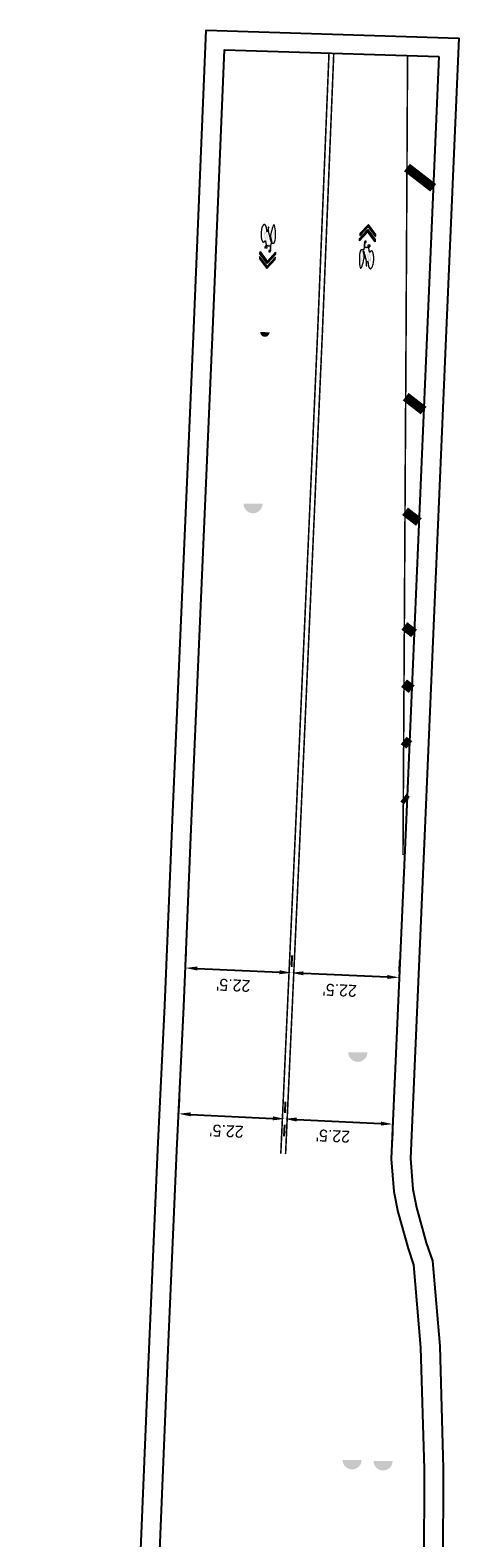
# Model space of a CAD drawing. Header units: feet. Extents: x -492 to 1481386, y 23 to 758787.
# Tile 10 of 10: x 1481296 to 1481386, y 757906 to 758222. Entities that reach past the tile are written whole.
import ezdxf

# ---------------------------------------------------------------- set-up
doc = ezdxf.new("R2010")
doc.units = ezdxf.units.FT
doc.header["$MEASUREMENT"] = 0
doc.linetypes.add('constlimit', pattern=[0])
for name, color, linetype, true_color in [('DR_P_Storm_Sewer', 1, 'Continuous', 0xff0000), ('UT_P_Sanitary', 3, 'Continuous', 0x00ff00), ('UT_P_Water', 5, 'Continuous', 0x0000ff)]:
    doc.layers.add(name, color=color, linetype=linetype, true_color=true_color)
for name, color, linetype in [('PM_P_Cells', 7, 'Continuous'), ('PM_P_CL_Double_Solid', 2, 'DSOLIDCL-COEC'), ('PM_P_Edge_Line', 7, 'Continuous'), ('PM_P_Transverse_Line', 7, 'Continuous'), ('PV_P_EOP', 6, 'Continuous'), ('RW_P_Const_Limits', 30, 'constlimit')]:
    doc.layers.add(name, color=color, linetype=linetype)
doc.styles.get("Standard").update_dxf_attribs({"font": 'font31.shx'})
doc.styles.add('Straight-Normal', font='font30.shx', dxfattribs={"height": 0.1})
doc.linetypes.add('DSOLIDCL-COEC', pattern='A,0,["=",Straight-Normal,S=1.11,R=0,X=0,Y=-0.06],-0.06', length=0.06)
doc.dimstyles.new('COEC', dxfattribs={"dimscale": 13.9, "dimtxt": 0.18, "dimasz": 0.18, "dimexe": 0.18, "dimexo": 0.0625, "dimgap": 0.09, "dimtad": 1, "dimzin": 0, "dimdsep": 46, "dimtxsty": 'Standard', "dimcen": 0.09, "dimclrd": 256, "dimclre": 256, "dimclrt": 256, "dimaunit": 1, "dimadec": 4, "dimazin": 0, "dimtfac": 1, "dimtofl": 0, "dimtmove": 0, "dimatfit": 3, "dimfxl": 1, "dimtolj": 1, "dimtzin": 0, "dimlwd": -1, "dimlwe": -1, "dimarcsym": 0})

# ---------------------------------------------------------------- blocks, each defined once
blk = doc.blocks.new('*D1118')
at = {"layer": 'Defpoints', "color": 0, "transparency": 16777216}
for p in [(1481328.48, 758025.83), (1481350.67, 758024.83), (1481350.67, 758024.83)]:
    blk.add_point(p, dxfattribs=at)
at = {"layer": 'PM_P_Cells', "transparency": 16777216}
for p, q in [((1481328.54, 758027.08), (1481328.64, 758029.43)), ((1481350.73, 758026.08), (1481350.83, 758028.42)), ((1481330.98, 758025.72), (1481348.17, 758024.94))]:
    blk.add_line(p, q, dxfattribs=at)
for points in [[(1481331, 758026.14), (1481330.96, 758025.3), (1481328.48, 758025.83)], [(1481348.19, 758025.36), (1481348.16, 758024.52), (1481350.67, 758024.83)]]:
    blk.add_solid(points, dxfattribs=at)
at = {"layer": 'PM_P_Cells', "transparency": 16777216, "insert": (1481338.5, 758022.22), "char_height": 2.5, "attachment_point": 5, "rotation": 177.4066}
blk.add_mtext("\\A1;22.5'", dxfattribs=at)
blk = doc.blocks.new('*D1119')
at = {"layer": 'Defpoints', "color": 0, "transparency": 16777216}
for p in [(1481350.67, 758024.83, 908.9), (1481373.27, 758023.84), (1481373.27, 758023.84)]:
    blk.add_point(p, dxfattribs=at)
at = {"layer": 'PM_P_Cells', "transparency": 16777216}
for p, q in [((1481350.73, 758026.08), (1481350.83, 758028.42)), ((1481373.32, 758025.08), (1481373.42, 758027.43)), ((1481353.17, 758024.72), (1481370.77, 758023.95))]:
    blk.add_line(p, q, dxfattribs=at)
for points in [[(1481353.19, 758025.13), (1481353.15, 758024.3), (1481350.67, 758024.83)], [(1481370.79, 758024.36), (1481370.75, 758023.53), (1481373.27, 758023.84)]]:
    blk.add_solid(points, dxfattribs=at)
at = {"layer": 'PM_P_Cells', "transparency": 16777216, "insert": (1481360.8, 758021.18), "char_height": 2.5, "attachment_point": 5, "rotation": 177.4906}
blk.add_mtext("\\A1;22.5'", dxfattribs=at)
blk = doc.blocks.new('*D1123')
at = {"layer": 'Defpoints', "color": 0, "transparency": 16777216}
for p in [(1481327.06, 757995.3), (1481349.29, 757994.22), (1481349.29, 757994.22)]:
    blk.add_point(p, dxfattribs=at)
at = {"layer": 'PM_P_Cells', "transparency": 16777216}
for p, q in [((1481327.12, 757996.55), (1481327.23, 757998.9)), ((1481329.56, 757995.18), (1481346.79, 757994.34)), ((1481349.35, 757995.47), (1481349.46, 757997.82))]:
    blk.add_line(p, q, dxfattribs=at)
for points in [[(1481329.58, 757995.6), (1481329.54, 757994.76), (1481327.06, 757995.3)], [(1481346.81, 757994.76), (1481346.77, 757993.93), (1481349.29, 757994.22)]]:
    blk.add_solid(points, dxfattribs=at)
at = {"layer": 'PM_P_Cells', "transparency": 16777216, "insert": (1481337.08, 757991.69), "char_height": 2.5, "attachment_point": 5, "rotation": 177.2172}
blk.add_mtext("\\A1;22.5'", dxfattribs=at)
blk = doc.blocks.new('*D1124')
at = {"layer": 'Defpoints', "color": 0, "transparency": 16777216}
for p in [(1481349.29, 757994.22), (1481371.92, 757993.13), (1481371.92, 757993.13)]:
    blk.add_point(p, dxfattribs=at)
at = {"layer": 'PM_P_Cells', "transparency": 16777216}
for p, q in [((1481349.23, 757992.97), (1481349.11, 757990.63)), ((1481351.78, 757994.1), (1481369.43, 757993.25)), ((1481371.86, 757991.88), (1481371.75, 757989.53))]:
    blk.add_line(p, q, dxfattribs=at)
for points in [[(1481351.8, 757994.52), (1481351.76, 757993.68), (1481349.29, 757994.22)], [(1481369.45, 757993.66), (1481369.41, 757992.83), (1481371.92, 757993.13)]]:
    blk.add_solid(points, dxfattribs=at)
at = {"layer": 'PM_P_Cells', "transparency": 16777216, "insert": (1481359.38, 757990.65), "char_height": 2.5, "attachment_point": 5, "rotation": 177.2361}
blk.add_mtext("\\A1;22.5'", dxfattribs=at)

msp = doc.modelspace()

# ---------------------------------------------------------------- hatches: boundary and pattern name
at = {"layer": 'DR_P_Storm_Sewer', "linetype": 'Continuous'}
h = msp.add_hatch(color=256, dxfattribs=at)
h.dxf.hatch_style = 1
h.paths.add_polyline_path([(1481344.635, 758123.051), (1481340.639, 758123.051, 1)])
h = msp.add_hatch(color=256, dxfattribs=at)
h.dxf.hatch_style = 1
h.paths.add_polyline_path([(1481366.586, 758008.161), (1481362.591, 758008.161, 1)])
at = {"layer": 'PM_P_Cells'}
h = msp.add_hatch(color=7, dxfattribs=at)
h.dxf.hatch_style = 1
h.paths.add_polyline_path([(1481345.489, 758177.363), (1481345.834, 758179.609), (1481345.844, 758179.327), (1481345.81, 758179.329), (1481345.805, 758179.214), (1481345.945, 758179.208), (1481345.95, 758179.322), (1481345.912, 758179.324), (1481345.905, 758179.529), (1481346.415, 758177.511), (1481346.376, 758177.321)], flags=16)
edge = h.paths.add_edge_path()
edge.add_spline(control_points=[(1481346.326, 758177.072), (1481345.888, 758177.092), (1481345.451, 758177.113), (1481345.442, 758177.054), (1481345.433, 758176.994), (1481345.525, 758176.873), (1481345.617, 758176.752), (1481345.617, 758176.752), (1481345.617, 758176.752), (1481345.63, 758176.734), (1481345.625, 758176.688), (1481345.62, 758176.642), (1481345.605, 758176.643), (1481345.605, 758176.642), (1481345.605, 758176.642), (1481345.577, 758176.643), (1481345.549, 758176.644), (1481345.548, 758176.649), (1481345.548, 758176.653), (1481345.353, 758176.625), (1481345.159, 758176.596), (1481345.159, 758176.597), (1481345.159, 758176.598), (1481345.122, 758176.593), (1481345.117, 758176.705), (1481345.113, 758176.816), (1481345.148, 758176.867), (1481345.145, 758176.863), (1481345.143, 758176.86), (1481345.239, 758177.037), (1481345.344, 758177.057), (1481345.361, 758177.167), (1481345.378, 758177.277), (1481345.289, 758177.722), (1481345.199, 758178.166), (1481344.516, 758176.81), (1481344.336, 758179.026), (1481344.157, 758181.242), (1481344.925, 758181.549), (1481344.926, 758181.549), (1481344.927, 758181.55), (1481345.497, 758181.771), (1481345.525, 758180.036), (1481345.649, 758180.09), (1481345.773, 758180.144), (1481345.784, 758180.244), (1481345.814, 758180.295), (1481345.811, 758180.382), (1481345.808, 758180.47), (1481345.81, 758180.472), (1481345.811, 758180.474), (1481345.812, 758180.385), (1481345.814, 758180.295), (1481345.809, 758180.555), (1481345.805, 758180.815), (1481345.791, 758180.815), (1481345.778, 758180.816), (1481345.776, 758180.812), (1481345.775, 758180.807), (1481345.773, 758180.874), (1481345.771, 758180.94), (1481345.84, 758180.937), (1481345.909, 758180.934), (1481345.91, 758180.934), (1481345.911, 758180.934), (1481345.913, 758180.867), (1481345.916, 758180.801), (1481345.895, 758180.802), (1481345.875, 758180.803), (1481345.878, 758180.553), (1481345.882, 758180.303), (1481345.945, 758180.201), (1481345.9, 758179.996), (1481346.183, 758178.878), (1481346.465, 758177.761), (1481346.494, 758177.906), (1481346.524, 758178.051), (1481346.327, 758178.489), (1481346.314, 758179.278), (1481346.314, 758179.285), (1481346.314, 758179.291), (1481346.283, 758181.548), (1481347.014, 758181.48), (1481347.745, 758181.413), (1481347.48, 758179.183), (1481347.215, 758176.954), (1481346.591, 758177.924), (1481346.437, 758177.163), (1481346.282, 758176.402), (1481346.284, 758176.404), (1481346.285, 758176.406), (1481346.318, 758176.243), (1481346.35, 758176.08), (1481346.351, 758176.082), (1481346.352, 758176.084), (1481346.283, 758175.933), (1481346.213, 758175.781), (1481346.08, 758175.788), (1481345.948, 758175.794), (1481345.955, 758175.935), (1481345.961, 758176.076), (1481346.072, 758176.071), (1481346.183, 758176.066), (1481346.209, 758176.118), (1481346.236, 758176.169), (1481346.213, 758176.279), (1481346.19, 758176.388), (1481346.19, 758176.393), (1481346.19, 758176.397), (1481346.258, 758176.734), (1481346.326, 758177.072)], knot_values=[0, 0, 0, 0.02, 0.02, 0.04, 0.04, 0.06, 0.06, 0.08, 0.08, 0.09, 0.09, 0.1, 0.1, 0.12, 0.12, 0.14, 0.14, 0.16, 0.16, 0.18, 0.18, 0.2, 0.2, 0.21, 0.21, 0.22, 0.22, 0.24, 0.24, 0.26, 0.26, 0.28, 0.28, 0.3, 0.3, 0.31, 0.31, 0.32, 0.32, 0.34, 0.34, 0.36, 0.36, 0.38, 0.38, 0.4, 0.4, 0.42, 0.42, 0.44, 0.44, 0.46, 0.46, 0.48, 0.48, 0.5, 0.5, 0.52, 0.52, 0.54, 0.54, 0.56, 0.56, 0.58, 0.58, 0.6, 0.6, 0.62, 0.62, 0.64, 0.64, 0.66, 0.66, 0.68, 0.68, 0.7, 0.7, 0.72, 0.72, 0.74, 0.74, 0.7466667, 0.7466667, 0.7533333, 0.7533333, 0.76, 0.76, 0.78, 0.78, 0.8, 0.8, 0.82, 0.82, 0.84, 0.84, 0.86, 0.86, 0.88, 0.88, 0.9, 0.9, 0.92, 0.92, 0.94, 0.94, 0.96, 0.96, 0.98, 0.98, 1, 1, 1], weights=[1, 1, 1, 1, 1, 1, 1, 1, 1, 0.7693407, 1, 0.7693407, 1, 1, 1, 1, 1, 1, 1, 1, 1, 1, 1, 0.7757581, 1, 0.7757581, 1, 1, 1, 0.9677375, 1, 1, 1, 1, 1, 0.6177521, 1, 0.6177521, 1, 1, 1, 0.7265708, 1, 1, 1, 0.9101452, 1, 1, 1, 1, 1, 1, 1, 1, 1, 1, 1, 1, 1, 1, 1, 1, 1, 1, 1, 1, 1, 1, 1, 1, 1, 0.691665, 1, 1, 1, 1, 1, 0.918591, 1, 1, 1, 0.6314758, 1, 0.6314758, 1, 0.6314758, 1, 1, 1, 1, 1, 1, 1, 1, 1, 1, 1, 1, 1, 1, 1, 1, 1, 1, 1, 1, 1, 1, 1, 1, 1], degree=2, periodic=0)
edge = h.paths.add_edge_path(flags=16)
edge.add_spline(control_points=[(1481345.422, 758179.717), (1481345.396, 758179.056), (1481345.226, 758178.591), (1481345.132, 758179.069), (1481345.039, 758179.547), (1481345.23, 758179.632), (1481345.422, 758179.717)], knot_values=[0, 0, 0, 0.3333333, 0.3333333, 0.6666667, 0.6666667, 1, 1, 1], weights=[1, 0.9202175, 1, 1, 1, 1, 1], degree=2, periodic=0)
edge = h.paths.add_edge_path(flags=17)
edge.add_spline(control_points=[(1481346.634, 758178.224), (1481346.733, 758179.007), (1481346.954, 758179.524), (1481347.029, 758179.513), (1481347.04, 758179.75), (1481347.052, 758179.988), (1481346.975, 758179.984), (1481346.899, 758179.98), (1481346.893, 758179.743), (1481346.659, 758179.206), (1481346.561, 758178.381), (1481345.988, 758179.908), (1481346.757, 758181.011), (1481347.525, 758182.115), (1481347.415, 758179.608), (1481347.304, 758177.101), (1481346.634, 758178.225), (1481346.634, 758178.224), (1481346.634, 758178.224)], knot_values=[0, 0, 0, 0.2, 0.2, 0.2666667, 0.2666667, 0.3333333, 0.3333333, 0.4, 0.4, 0.6, 0.6, 0.6666667, 0.6666667, 0.7333333, 0.7333333, 0.8, 0.8, 1, 1, 1], weights=[1, 0.9520825, 1, 0.6957685, 1, 0.6957685, 1, 0.6957685, 1, 0.9476089, 1, 0.5271392, 1, 0.5271392, 1, 0.5271392, 1, 1, 1], degree=2, periodic=0)
edge = h.paths.add_edge_path(flags=16)
edge.add_spline(control_points=[(1481345.779, 758179.875), (1481345.601, 758178.725), (1481345.424, 758177.575), (1481345.349, 758177.957), (1481345.275, 758178.339), (1481345.496, 758178.918), (1481345.523, 758179.762), (1481345.651, 758179.819), (1481345.779, 758179.875)], knot_values=[0, 0, 0, 0.25, 0.25, 0.5, 0.5, 0.75, 0.75, 1, 1, 1], weights=[1, 1, 1, 1, 1, 0.9110715, 1, 1, 1], degree=2, periodic=0)
edge = h.paths.add_edge_path(flags=16)
edge.add_spline(control_points=[(1481345.149, 758178.414), (1481344.532, 758177.21), (1481344.426, 758179.258), (1481344.32, 758181.306), (1481345.002, 758181.253), (1481345.006, 758181.252), (1481345.01, 758181.252), (1481345.402, 758181.2), (1481345.425, 758179.992), (1481345.22, 758179.903), (1481345.016, 758179.813), (1481344.962, 758180.13), (1481344.889, 758179.794), (1481344.817, 758179.459), (1481344.939, 758179.456), (1481345.044, 758178.935), (1481345.149, 758178.414)], knot_values=[0, 0, 0, 0.0833333, 0.0833333, 0.1666667, 0.1666667, 0.3333333, 0.3333333, 0.5, 0.5, 0.6666667, 0.6666667, 0.75, 0.75, 0.8333333, 0.8333333, 1, 1, 1], weights=[1, 0.5886768, 1, 0.5886768, 1, 1, 1, 0.7841729, 1, 1, 1, 0.5165278, 1, 0.5165278, 1, 1, 1], degree=2, periodic=0)
h = msp.add_hatch(color=7, dxfattribs=at)
h.dxf.hatch_style = 1
h.paths.add_polyline_path([(1481368.199, 758177.927), (1481366.912, 758179.679), (1481366.908, 758179.684), (1481366.684, 758179.988), (1481364.936, 758178.122), (1481364.965, 758178.604), (1481365.666, 758179.353), (1481366.713, 758180.471), (1481368.228, 758178.41)])
h.paths.add_polyline_path([(1481364.998, 758179.16), (1481365.991, 758180.22), (1481366.768, 758181.05), (1481368.302, 758178.963), (1481368.33, 758179.446), (1481366.797, 758181.533), (1481365.026, 758179.643)])
h = msp.add_hatch(color=7, dxfattribs=at)
h.dxf.hatch_style = 1
h.paths.add_polyline_path([(1481344.092, 758175.879), (1481345.4, 758174.143), (1481345.404, 758174.138), (1481345.631, 758173.836), (1481347.357, 758175.724), (1481347.334, 758175.241), (1481346.642, 758174.484), (1481345.608, 758173.353), (1481344.069, 758175.396)])
h.paths.add_polyline_path([(1481347.308, 758174.685), (1481346.328, 758173.613), (1481345.56, 758172.774), (1481344.002, 758174.842), (1481343.979, 758174.359), (1481345.537, 758172.291), (1481347.285, 758174.202)])
h = msp.add_hatch(color=7, dxfattribs=at)
h.dxf.hatch_style = 1
h.paths.add_polyline_path([(1481366.784, 758176.46), (1481366.412, 758174.218), (1481366.406, 758174.5), (1481366.439, 758174.498), (1481366.446, 758174.613), (1481366.307, 758174.621), (1481366.3, 758174.506), (1481366.338, 758174.504), (1481366.342, 758174.299), (1481365.857, 758176.323), (1481365.897, 758176.512)], flags=16)
edge = h.paths.add_edge_path()
edge.add_spline(control_points=[(1481365.951, 758176.761), (1481366.388, 758176.735), (1481366.825, 758176.709), (1481366.835, 758176.769), (1481366.845, 758176.828), (1481366.754, 758176.951), (1481366.663, 758177.073), (1481366.664, 758177.073), (1481366.664, 758177.073), (1481366.651, 758177.091), (1481366.656, 758177.137), (1481366.662, 758177.182), (1481366.677, 758177.182), (1481366.677, 758177.182), (1481366.677, 758177.183), (1481366.705, 758177.181), (1481366.733, 758177.179), (1481366.734, 758177.175), (1481366.734, 758177.171), (1481366.929, 758177.197), (1481367.124, 758177.223), (1481367.124, 758177.222), (1481367.124, 758177.221), (1481367.161, 758177.225), (1481367.164, 758177.114), (1481367.167, 758177.002), (1481367.131, 758176.952), (1481367.134, 758176.955), (1481367.137, 758176.959), (1481367.039, 758176.783), (1481366.933, 758176.764), (1481366.914, 758176.654), (1481366.896, 758176.545), (1481366.98, 758176.099), (1481367.065, 758175.653), (1481367.764, 758177.001), (1481367.917, 758174.783), (1481368.07, 758172.566), (1481367.298, 758172.268), (1481367.297, 758172.267), (1481367.296, 758172.267), (1481366.723, 758172.052), (1481366.716, 758173.788), (1481366.591, 758173.736), (1481366.467, 758173.683), (1481366.455, 758173.583), (1481366.424, 758173.532), (1481366.426, 758173.445), (1481366.428, 758173.357), (1481366.426, 758173.355), (1481366.425, 758173.353), (1481366.425, 758173.443), (1481366.424, 758173.532), (1481366.426, 758173.272), (1481366.427, 758173.012), (1481366.441, 758173.011), (1481366.454, 758173.011), (1481366.456, 758173.015), (1481366.457, 758173.019), (1481366.458, 758172.953), (1481366.459, 758172.886), (1481366.39, 758172.891), (1481366.321, 758172.895), (1481366.32, 758172.895), (1481366.32, 758172.895), (1481366.318, 758172.961), (1481366.316, 758173.028), (1481366.337, 758173.026), (1481366.357, 758173.025), (1481366.357, 758173.275), (1481366.356, 758173.525), (1481366.295, 758173.627), (1481366.341, 758173.832), (1481366.072, 758174.953), (1481365.803, 758176.074), (1481365.772, 758175.929), (1481365.741, 758175.785), (1481365.933, 758175.344), (1481365.936, 758174.555), (1481365.936, 758174.548), (1481365.936, 758174.542), (1481365.941, 758172.285), (1481365.21, 758172.362), (1481364.48, 758172.438), (1481364.772, 758174.664), (1481365.063, 758176.89), (1481365.675, 758175.912), (1481365.839, 758176.671), (1481366.003, 758177.431), (1481366.001, 758177.429), (1481366, 758177.427), (1481365.969, 758177.59), (1481365.938, 758177.753), (1481365.938, 758177.751), (1481365.937, 758177.749), (1481366.008, 758177.9), (1481366.079, 758178.05), (1481366.212, 758178.042), (1481366.344, 758178.034), (1481366.336, 758177.893), (1481366.327, 758177.752), (1481366.217, 758177.759), (1481366.106, 758177.765), (1481366.079, 758177.714), (1481366.052, 758177.662), (1481366.074, 758177.553), (1481366.095, 758177.443), (1481366.095, 758177.439), (1481366.095, 758177.434), (1481366.023, 758177.098), (1481365.951, 758176.761)], knot_values=[0, 0, 0, 0.02, 0.02, 0.04, 0.04, 0.06, 0.06, 0.08, 0.08, 0.09, 0.09, 0.1, 0.1, 0.12, 0.12, 0.14, 0.14, 0.16, 0.16, 0.18, 0.18, 0.2, 0.2, 0.21, 0.21, 0.22, 0.22, 0.24, 0.24, 0.26, 0.26, 0.28, 0.28, 0.3, 0.3, 0.31, 0.31, 0.32, 0.32, 0.34, 0.34, 0.36, 0.36, 0.38, 0.38, 0.4, 0.4, 0.42, 0.42, 0.44, 0.44, 0.46, 0.46, 0.48, 0.48, 0.5, 0.5, 0.52, 0.52, 0.54, 0.54, 0.56, 0.56, 0.58, 0.58, 0.6, 0.6, 0.62, 0.62, 0.64, 0.64, 0.66, 0.66, 0.68, 0.68, 0.7, 0.7, 0.72, 0.72, 0.74, 0.74, 0.7466667, 0.7466667, 0.7533333, 0.7533333, 0.76, 0.76, 0.78, 0.78, 0.8, 0.8, 0.82, 0.82, 0.84, 0.84, 0.86, 0.86, 0.88, 0.88, 0.9, 0.9, 0.92, 0.92, 0.94, 0.94, 0.96, 0.96, 0.98, 0.98, 1, 1, 1], weights=[1, 1, 1, 1, 1, 1, 1, 1, 1, 0.7693407, 1, 0.7693407, 1, 1, 1, 1, 1, 1, 1, 1, 1, 1, 1, 0.7757581, 1, 0.7757581, 1, 1, 1, 0.9677375, 1, 1, 1, 1, 1, 0.6177521, 1, 0.6177521, 1, 1, 1, 0.7265708, 1, 1, 1, 0.9101452, 1, 1, 1, 1, 1, 1, 1, 1, 1, 1, 1, 1, 1, 1, 1, 1, 1, 1, 1, 1, 1, 1, 1, 1, 1, 0.691665, 1, 1, 1, 1, 1, 0.918591, 1, 1, 1, 0.6314758, 1, 0.6314758, 1, 0.6314758, 1, 1, 1, 1, 1, 1, 1, 1, 1, 1, 1, 1, 1, 1, 1, 1, 1, 1, 1, 1, 1, 1, 1, 1, 1], degree=2, periodic=0)
edge = h.paths.add_edge_path(flags=16)
edge.add_spline(control_points=[(1481366.823, 758174.106), (1481366.857, 758174.767), (1481367.033, 758175.229), (1481367.121, 758174.75), (1481367.208, 758174.271), (1481367.016, 758174.188), (1481366.823, 758174.106)], knot_values=[0, 0, 0, 0.3333333, 0.3333333, 0.6666667, 0.6666667, 1, 1, 1], weights=[1, 0.9202175, 1, 1, 1, 1, 1], degree=2, periodic=0)
edge = h.paths.add_edge_path(flags=17)
edge.add_spline(control_points=[(1481365.629, 758175.613), (1481365.521, 758174.832), (1481365.294, 758174.317), (1481365.218, 758174.329), (1481365.204, 758174.091), (1481365.19, 758173.854), (1481365.267, 758173.857), (1481365.343, 758173.861), (1481365.352, 758174.098), (1481365.592, 758174.631), (1481365.701, 758175.455), (1481366.254, 758173.922), (1481365.473, 758172.827), (1481364.691, 758171.733), (1481364.832, 758174.238), (1481364.973, 758176.744), (1481365.629, 758175.612), (1481365.629, 758175.612), (1481365.629, 758175.613)], knot_values=[0, 0, 0, 0.2, 0.2, 0.2666667, 0.2666667, 0.3333333, 0.3333333, 0.4, 0.4, 0.6, 0.6, 0.6666667, 0.6666667, 0.7333333, 0.7333333, 0.8, 0.8, 1, 1, 1], weights=[1, 0.9520825, 1, 0.6957685, 1, 0.6957685, 1, 0.6957685, 1, 0.9476089, 1, 0.5271392, 1, 0.5271392, 1, 0.5271392, 1, 1, 1], degree=2, periodic=0)
edge = h.paths.add_edge_path(flags=16)
edge.add_spline(control_points=[(1481366.465, 758173.952), (1481366.656, 758175.1), (1481366.847, 758176.248), (1481366.917, 758175.864), (1481366.987, 758175.481), (1481366.758, 758174.905), (1481366.721, 758174.062), (1481366.593, 758174.007), (1481366.465, 758173.952)], knot_values=[0, 0, 0, 0.25, 0.25, 0.5, 0.5, 0.75, 0.75, 1, 1, 1], weights=[1, 1, 1, 1, 1, 0.9110715, 1, 1, 1], degree=2, periodic=0)
edge = h.paths.add_edge_path(flags=16)
edge.add_spline(control_points=[(1481367.112, 758175.405), (1481367.743, 758176.602), (1481367.824, 758174.552), (1481367.906, 758172.503), (1481367.225, 758172.565), (1481367.221, 758172.565), (1481367.216, 758172.566), (1481366.825, 758172.622), (1481366.817, 758173.831), (1481367.022, 758173.917), (1481367.228, 758174.004), (1481367.279, 758173.687), (1481367.355, 758174.022), (1481367.431, 758174.356), (1481367.309, 758174.361), (1481367.21, 758174.883), (1481367.112, 758175.405)], knot_values=[0, 0, 0, 0.0833333, 0.0833333, 0.1666667, 0.1666667, 0.3333333, 0.3333333, 0.5, 0.5, 0.6666667, 0.6666667, 0.75, 0.75, 0.8333333, 0.8333333, 1, 1, 1], weights=[1, 0.5886768, 1, 0.5886768, 1, 1, 1, 0.7841729, 1, 1, 1, 0.5165278, 1, 0.5165278, 1, 1, 1], degree=2, periodic=0)
at = {"layer": 'UT_P_Sanitary', "linetype": 'Continuous'}
h = msp.add_hatch(color=256, dxfattribs=at)
h.dxf.hatch_style = 1
h.paths.add_polyline_path([(1481365.381, 757922.819), (1481361.386, 757922.819, 1)])
h = msp.add_hatch(color=256, dxfattribs=at)
h.dxf.hatch_style = 1
h.paths.add_polyline_path([(1481371.869, 757922.593), (1481367.874, 757922.593, 1)])
at = {"layer": 'UT_P_Water', "linetype": 'Continuous'}
h = msp.add_hatch(color=256, dxfattribs=at)
h.dxf.hatch_style = 1
h.paths.add_polyline_path([(1481346.096, 758158.89, 0.0135195), (1481346.1, 758158.943), (1481344.134, 758159.027, 0.9733217)])

# ---------------------------------------------------------------- linework, layer by layer
at = {"layer": 'PM_P_Cells', "linetype": 'Continuous', "lineweight": 13, "flags": 128}
for points in [[(1481364.998, 758179.16), (1481365.991, 758180.22), (1481366.768, 758181.05), (1481368.302, 758178.963), (1481368.33, 758179.446), (1481366.797, 758181.533), (1481365.026, 758179.643), (1481364.998, 758179.16)], [(1481368.199, 758177.927), (1481366.912, 758179.679), (1481366.908, 758179.684), (1481366.684, 758179.988), (1481364.936, 758178.122), (1481364.965, 758178.604), (1481365.666, 758179.353), (1481366.713, 758180.471), (1481368.228, 758178.41), (1481368.199, 758177.927)], [(1481344.092, 758175.879), (1481345.4, 758174.143), (1481345.404, 758174.138), (1481345.631, 758173.836), (1481347.357, 758175.724), (1481347.334, 758175.241), (1481346.642, 758174.484), (1481345.608, 758173.353), (1481344.069, 758175.396), (1481344.092, 758175.879)], [(1481347.308, 758174.685), (1481346.328, 758173.613), (1481345.56, 758172.774), (1481344.002, 758174.842), (1481343.979, 758174.359), (1481345.537, 758172.291), (1481347.285, 758174.202), (1481347.308, 758174.685)]]:
    msp.add_lwpolyline(points, close=True, dxfattribs=at)
at = {"layer": 'PM_P_Cells', "linetype": 'Continuous', "lineweight": 13}
for points in [[(1481346.326, 758177.072), (1481345.888, 758177.092), (1481345.451, 758177.113), (1481345.442, 758177.054), (1481345.433, 758176.994), (1481345.525, 758176.873), (1481345.617, 758176.752), (1481345.617, 758176.752), (1481345.617, 758176.752), (1481345.63, 758176.734), (1481345.625, 758176.688), (1481345.62, 758176.642), (1481345.605, 758176.643), (1481345.605, 758176.642), (1481345.605, 758176.642), (1481345.577, 758176.643), (1481345.549, 758176.644), (1481345.548, 758176.649), (1481345.548, 758176.653), (1481345.353, 758176.625), (1481345.159, 758176.596), (1481345.159, 758176.597), (1481345.159, 758176.598), (1481345.122, 758176.593), (1481345.117, 758176.705), (1481345.113, 758176.816), (1481345.148, 758176.867), (1481345.145, 758176.863), (1481345.143, 758176.86), (1481345.239, 758177.037), (1481345.344, 758177.057), (1481345.361, 758177.167), (1481345.378, 758177.277), (1481345.289, 758177.722), (1481345.199, 758178.166), (1481344.516, 758176.81), (1481344.336, 758179.026), (1481344.157, 758181.242), (1481344.925, 758181.549), (1481344.926, 758181.549), (1481344.927, 758181.55), (1481345.497, 758181.771), (1481345.525, 758180.036), (1481345.649, 758180.09), (1481345.773, 758180.144), (1481345.784, 758180.244), (1481345.814, 758180.295), (1481345.811, 758180.382), (1481345.808, 758180.47), (1481345.81, 758180.472), (1481345.811, 758180.474), (1481345.812, 758180.385), (1481345.814, 758180.295), (1481345.809, 758180.555), (1481345.805, 758180.815), (1481345.791, 758180.815), (1481345.778, 758180.816), (1481345.776, 758180.812), (1481345.775, 758180.807), (1481345.773, 758180.874), (1481345.771, 758180.94), (1481345.84, 758180.937), (1481345.909, 758180.934), (1481345.91, 758180.934), (1481345.911, 758180.934), (1481345.913, 758180.867), (1481345.916, 758180.801), (1481345.895, 758180.802), (1481345.875, 758180.803), (1481345.878, 758180.553), (1481345.882, 758180.303), (1481345.945, 758180.201), (1481345.9, 758179.996), (1481346.183, 758178.878), (1481346.465, 758177.761), (1481346.494, 758177.906), (1481346.524, 758178.051), (1481346.327, 758178.489), (1481346.314, 758179.278), (1481346.314, 758179.285), (1481346.314, 758179.291), (1481346.283, 758181.548), (1481347.014, 758181.48), (1481347.745, 758181.413), (1481347.48, 758179.183), (1481347.215, 758176.954), (1481346.591, 758177.924), (1481346.437, 758177.163), (1481346.282, 758176.402), (1481346.284, 758176.404), (1481346.285, 758176.406), (1481346.318, 758176.243), (1481346.35, 758176.08), (1481346.351, 758176.082), (1481346.352, 758176.084), (1481346.283, 758175.933), (1481346.213, 758175.781), (1481346.08, 758175.788), (1481345.948, 758175.794), (1481345.955, 758175.935), (1481345.961, 758176.076), (1481346.072, 758176.071), (1481346.183, 758176.066), (1481346.209, 758176.118), (1481346.236, 758176.169), (1481346.213, 758176.279), (1481346.19, 758176.388), (1481346.19, 758176.393), (1481346.19, 758176.397), (1481346.258, 758176.734), (1481346.326, 758177.072)], [(1481365.951, 758176.761), (1481366.388, 758176.735), (1481366.825, 758176.709), (1481366.835, 758176.769), (1481366.845, 758176.828), (1481366.754, 758176.951), (1481366.663, 758177.073), (1481366.664, 758177.073), (1481366.664, 758177.073), (1481366.651, 758177.091), (1481366.656, 758177.137), (1481366.662, 758177.182), (1481366.677, 758177.182), (1481366.677, 758177.182), (1481366.677, 758177.183), (1481366.705, 758177.181), (1481366.733, 758177.179), (1481366.734, 758177.175), (1481366.734, 758177.171), (1481366.929, 758177.197), (1481367.124, 758177.223), (1481367.124, 758177.222), (1481367.124, 758177.221), (1481367.161, 758177.225), (1481367.164, 758177.114), (1481367.167, 758177.002), (1481367.131, 758176.952), (1481367.134, 758176.955), (1481367.137, 758176.959), (1481367.039, 758176.783), (1481366.933, 758176.764), (1481366.914, 758176.654), (1481366.896, 758176.545), (1481366.98, 758176.099), (1481367.065, 758175.653), (1481367.764, 758177.001), (1481367.917, 758174.783), (1481368.07, 758172.566), (1481367.298, 758172.268), (1481367.297, 758172.267), (1481367.296, 758172.267), (1481366.723, 758172.052), (1481366.716, 758173.788), (1481366.591, 758173.736), (1481366.467, 758173.683), (1481366.455, 758173.583), (1481366.424, 758173.532), (1481366.426, 758173.445), (1481366.428, 758173.357), (1481366.426, 758173.355), (1481366.425, 758173.353), (1481366.425, 758173.443), (1481366.424, 758173.532), (1481366.426, 758173.272), (1481366.427, 758173.012), (1481366.441, 758173.011), (1481366.454, 758173.011), (1481366.456, 758173.015), (1481366.457, 758173.019), (1481366.458, 758172.953), (1481366.459, 758172.886), (1481366.39, 758172.891), (1481366.321, 758172.895), (1481366.32, 758172.895), (1481366.32, 758172.895), (1481366.318, 758172.961), (1481366.316, 758173.028), (1481366.337, 758173.026), (1481366.357, 758173.025), (1481366.357, 758173.275), (1481366.356, 758173.525), (1481366.295, 758173.627), (1481366.341, 758173.832), (1481366.072, 758174.953), (1481365.803, 758176.074), (1481365.772, 758175.929), (1481365.741, 758175.785), (1481365.933, 758175.344), (1481365.936, 758174.555), (1481365.936, 758174.548), (1481365.936, 758174.542), (1481365.941, 758172.285), (1481365.21, 758172.362), (1481364.48, 758172.438), (1481364.772, 758174.664), (1481365.063, 758176.89), (1481365.675, 758175.912), (1481365.839, 758176.671), (1481366.003, 758177.431), (1481366.001, 758177.429), (1481366, 758177.427), (1481365.969, 758177.59), (1481365.938, 758177.753), (1481365.938, 758177.751), (1481365.937, 758177.749), (1481366.008, 758177.9), (1481366.079, 758178.05), (1481366.212, 758178.042), (1481366.344, 758178.034), (1481366.336, 758177.893), (1481366.327, 758177.752), (1481366.217, 758177.759), (1481366.106, 758177.765), (1481366.079, 758177.714), (1481366.052, 758177.662), (1481366.074, 758177.553), (1481366.095, 758177.443), (1481366.095, 758177.439), (1481366.095, 758177.434), (1481366.023, 758177.098), (1481365.951, 758176.761)]]:
    msp.add_rational_spline(points, [1, 1, 1, 1, 1, 1, 1, 1, 1, 0.769340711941, 1, 0.769340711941, 1, 1, 1, 1, 1, 1, 1, 1, 1, 1, 1, 0.775758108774, 1, 0.775758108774, 1, 1, 1, 0.967737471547, 1, 1, 1, 1, 1, 0.61775210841, 1, 0.61775210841, 1, 1, 1, 0.726570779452, 1, 1, 1, 0.910145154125, 1, 1, 1, 1, 1, 1, 1, 1, 1, 1, 1, 1, 1, 1, 1, 1, 1, 1, 1, 1, 1, 1, 1, 1, 1, 0.691664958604, 1, 1, 1, 1, 1, 0.918590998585, 1, 1, 1, 0.631475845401, 1, 0.631475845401, 1, 0.631475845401, 1, 1, 1, 1, 1, 1, 1, 1, 1, 1, 1, 1, 1, 1, 1, 1, 1, 1, 1, 1, 1, 1, 1, 1, 1], degree=2, knots=[0, 0, 0, 0.02, 0.02, 0.04, 0.04, 0.06, 0.06, 0.08, 0.08, 0.09, 0.09, 0.1, 0.1, 0.12, 0.12, 0.14, 0.14, 0.16, 0.16, 0.18, 0.18, 0.2, 0.2, 0.21, 0.21, 0.22, 0.22, 0.24, 0.24, 0.26, 0.26, 0.28, 0.28, 0.3, 0.3, 0.31, 0.31, 0.32, 0.32, 0.34, 0.34, 0.36, 0.36, 0.38, 0.38, 0.4, 0.4, 0.42, 0.42, 0.44, 0.44, 0.46, 0.46, 0.48, 0.48, 0.5, 0.5, 0.52, 0.52, 0.54, 0.54, 0.56, 0.56, 0.58, 0.58, 0.6, 0.6, 0.62, 0.62, 0.64, 0.64, 0.66, 0.66, 0.68, 0.68, 0.7, 0.7, 0.72, 0.72, 0.74, 0.74, 0.7466667, 0.7466667, 0.7533333, 0.7533333, 0.76, 0.76, 0.78, 0.78, 0.8, 0.8, 0.82, 0.82, 0.84, 0.84, 0.86, 0.86, 0.88, 0.88, 0.9, 0.9, 0.92, 0.92, 0.94, 0.94, 0.96, 0.96, 0.98, 0.98, 1, 1, 1], dxfattribs=at)
at = {"layer": 'PM_P_CL_Double_Solid', "linetype": 'Continuous', "const_width": 0.33, "flags": 128}
for points in [[(1481358.548, 758217.416), (1481356.168, 758159.066), (1481351.583, 758055.941), (1481348.451, 757986.953)], [(1481359.548, 758217.384), (1481357.168, 758159.024), (1481352.583, 758055.897), (1481349.45, 757986.905)]]:
    msp.add_lwpolyline(points, dxfattribs=at)
at = {"layer": 'PM_P_Edge_Line', "const_width": 0.33, "flags": 128}
msp.add_lwpolyline([(1481374.049, 758049.468), (1481374.691, 758158.462), (1481374.984, 758212.435), (1481374.99, 758216.897)], dxfattribs=at)
at = {"layer": 'PM_P_Transverse_Line', "const_width": 2, "flags": 128}
for points in [[(1481380.388, 758189.207), (1481374.881, 758193.466)], [(1481378.371, 758142.561), (1481374.614, 758145.466)], [(1481377.375, 758119.221), (1481374.473, 758121.464)], [(1481376.378, 758095.885), (1481374.332, 758097.467)], [(1481375.88, 758084.216), (1481374.261, 758085.467)], [(1481375.381, 758072.547), (1481374.19, 758073.468)], [(1481374.883, 758060.877), (1481374.12, 758061.468)]]:
    msp.add_lwpolyline(points, dxfattribs=at)
at = {"layer": 'PV_P_EOP'}
for points in [[(1481295.931, 757348.766), (1481298.342, 757356.756), (1481298.342, 757356.756), (1481299.374, 757361.154), (1481299.848, 757365.646), (1481300.246, 757374.994), (1481306.266, 757515.057), (1481308.491, 757567.116), (1481311.743, 757643.525), (1481315.53, 757729.788), (1481321.366, 757861.615), (1481324.741, 757942.651), (1481326.689, 757987.642), (1481328.148, 758017.795), (1481329.752, 758056.659), (1481334.202, 758159.562), (1481336.674, 758218.106), (1481381.583, 758216.689)], [(1481381.583, 758216.689), (1481379.026, 758157.893), (1481374.644, 758055.278), (1481371.603, 757985.833), (1481372.152, 757979.007), (1481372.152, 757979.007), (1481372.963, 757974.739), (1481372.963, 757974.739), (1481375.107, 757967.07), (1481375.107, 757967.07), (1481376.277, 757963.698), (1481377.748, 757946.379), (1481378.499, 757920.931), (1481378.34, 757879.092)]]:
    msp.add_lwpolyline(points, dxfattribs=at)
at = {"layer": 'RW_P_Const_Limits'}
msp.add_lwpolyline([(1481317.37, 757861.787), (1481320.745, 757942.821), (1481322.693, 757987.825), (1481324.152, 758017.974), (1481325.756, 758056.828), (1481330.206, 758159.733), (1481332.845, 758222.229), (1481385.755, 758220.559), (1481383.022, 758157.719), (1481378.64, 758055.105), (1481375.61, 757985.906), (1481376.122, 757979.542), (1481376.861, 757975.653), (1481378.926, 757968.265), (1481380.22, 757964.536), (1481381.743, 757946.607), (1481382.499, 757920.982), (1481382.34, 757879.103)], dxfattribs=at)

# ---------------------------------------------------------------- dimensions: what is measured, and where the dimension line sits
at = {"layer": 'PM_P_Cells'}
for base, p1, p2, angle, picture, middle in [((1481350.671, 758024.827), (1481328.48, 758025.832), (1481350.671, 758024.827), 357.40656, '*D1118', (1481338.503, 758022.218)), ((1481373.267, 758023.837), (1481350.671, 758024.826, 908.899), (1481373.267, 758023.836), 357.49058, '*D1119', (1481360.804, 758021.178)), ((1481349.288, 757994.221), (1481327.06, 757995.301), (1481349.288, 757994.221), 357.2172, '*D1123', (1481337.083, 757991.687)), ((1481371.922, 757993.128), (1481349.288, 757994.223), (1481371.923, 757993.131), 357.23607, '*D1124', (1481359.384, 757990.647))]:
    dim = msp.add_linear_dim(base=base, p1=p1, p2=p2, angle=angle, text="22.5'", dimstyle='COEC', override={"dimscale": 20, "dimtxt": 0.125, "dimasz": 0.125, "dimtmove": 2}, dxfattribs=at)
    dim.commit()
    dim.dimension.update_dxf_attribs({"geometry": picture, "text_midpoint": middle, "dimtype": 161})

doc.saveas('drawing.dxf')
